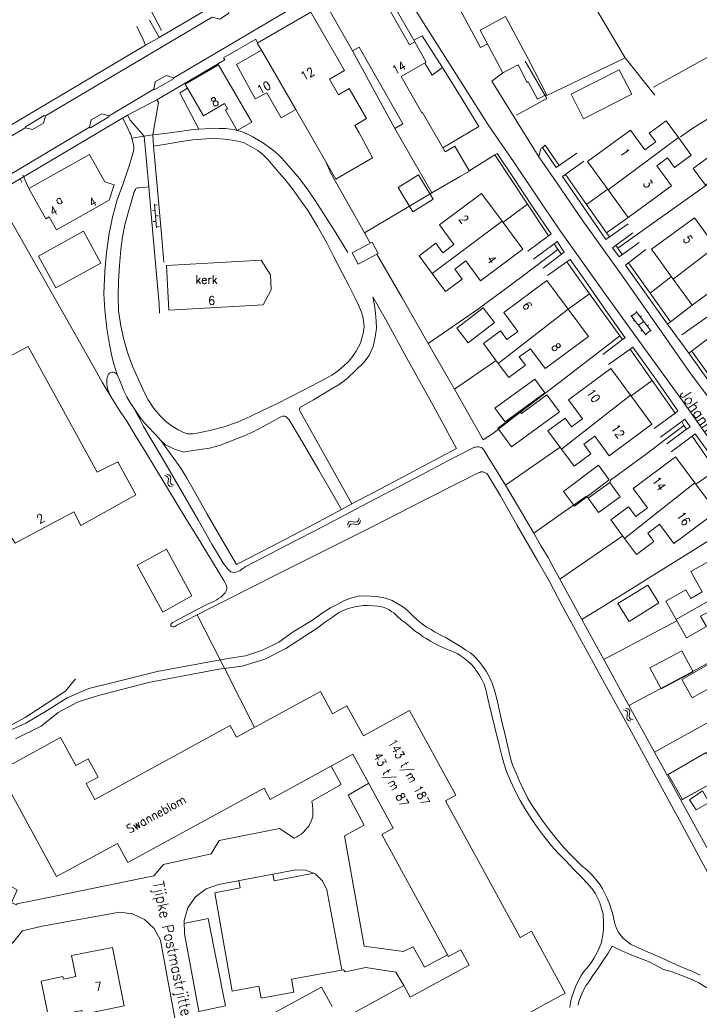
# Model space of a CAD drawing. Header units: metres. Extents: x 189705 to 199106, y 581686 to 588448.
# Tile 211 of 256: x 195321 to 195446, y 583663 to 583844. Entities that reach past the tile are written whole.
import ezdxf

# ---------------------------------------------------------------- set-up
doc = ezdxf.new("R2010")
doc.units = ezdxf.units.M
doc.layers.add('B-WA-OG-GBKN-G', color=7, linetype='Continuous', lineweight=18)
doc.styles.add('Style-STANDARD', font='STANDARD.shx')

msp = doc.modelspace()

# ---------------------------------------------------------------- linework, layer by layer
at = {"layer": 'B-WA-OG-GBKN-G'}
for p, q in [((195345.35, 583810.01), (195345.702, 583805.624)), ((195345.864, 583809.851), (195345.366, 583809.811)), ((195345.446, 583808.814), (195344.947, 583808.774)), ((195346.024, 583807.857), (195345.526, 583807.817)), ((195345.606, 583806.82), (195345.107, 583806.78)), ((195346.184, 583805.863), (195345.686, 583805.823)), ((195435.891, 583785.838), (195433.108, 583789.5)), ((195433.229, 583789.341), (195434.184, 583790.067)), ((195436.847, 583786.564), (195434.063, 583790.226)), ((195434.82, 583789.231), (195435.058, 583789.413)), ((195433.565, 583788.403), (195433.804, 583788.585)), ((195434.5, 583787.669), (195435.455, 583788.395)), ((195436.089, 583787.561), (195436.328, 583787.742)), ((195434.955, 583786.574), (195435.194, 583786.755)), ((195435.77, 583785.997), (195436.726, 583786.723)), ((195347.586, 583760.261), (195347.979, 583760.153)), ((195347.174, 583759.983), (195347.566, 583759.873)), ((195347.566, 583759.873), (195347.829, 583759.676)), ((195347.829, 583759.676), (195347.914, 583759.362)), ((195347.875, 583758.949), (195347.829, 583758.543)), ((195347.829, 583758.543), (195347.912, 583758.225)), ((195347.914, 583759.362), (195347.875, 583758.949)), ((195347.979, 583760.153), (195348.242, 583759.959)), ((195348.242, 583759.959), (195348.331, 583759.632)), ((195348.286, 583759.228), (195348.243, 583758.822)), ((195348.243, 583758.822), (195348.326, 583758.503)), ((195348.331, 583759.632), (195348.286, 583759.228)), ((195348.326, 583758.503), (195348.595, 583758.3)), ((195347.912, 583758.225), (195348.182, 583758.023)), ((195348.182, 583758.023), (195348.576, 583757.914)), ((195348.595, 583758.3), (195348.989, 583758.191)), ((195380.875, 583750.852), (195381.008, 583751.237)), ((195381.008, 583751.237), (195381.22, 583751.486)), ((195381.22, 583751.486), (195381.552, 583751.553)), ((195381.474, 583751.055), (195381.794, 583751.119)), ((195381.552, 583751.553), (195381.953, 583751.481)), ((195381.794, 583751.119), (195382.203, 583751.052)), ((195381.953, 583751.481), (195382.355, 583751.411)), ((195382.355, 583751.411), (195382.678, 583751.473)), ((195382.678, 583751.473), (195382.898, 583751.727)), ((195382.898, 583751.727), (195383.034, 583752.113)), ((195382.928, 583751.041), (195383.147, 583751.297)), ((195383.147, 583751.297), (195383.283, 583751.683)), ((195381.124, 583750.422), (195381.26, 583750.806)), ((195381.26, 583750.806), (195381.474, 583751.055)), ((195382.203, 583751.052), (195382.605, 583750.979)), ((195382.605, 583750.979), (195382.928, 583751.041)), ((195431.751, 583716.862), (195432.139, 583716.737)), ((195432.139, 583716.737), (195432.394, 583716.531)), ((195432.173, 583717.123), (195432.562, 583717.002)), ((195432.562, 583717.002), (195432.817, 583716.798)), ((195432.817, 583716.798), (195432.894, 583716.468)), ((195432.414, 583715.802), (195432.353, 583715.398)), ((195432.353, 583715.398), (195432.424, 583715.077)), ((195432.394, 583716.531), (195432.468, 583716.213)), ((195432.468, 583716.213), (195432.414, 583715.802)), ((195432.424, 583715.077), (195432.687, 583714.866)), ((195432.687, 583714.866), (195433.077, 583714.742)), ((195432.835, 583716.066), (195432.776, 583715.661)), ((195432.776, 583715.661), (195432.848, 583715.34)), ((195432.894, 583716.468), (195432.835, 583716.066)), ((195432.848, 583715.34), (195433.109, 583715.127)), ((195433.109, 583715.127), (195433.499, 583715.004))]:
    msp.add_line(p, q, dxfattribs=at)
at = {"layer": 'B-WA-OG-GBKN-G', "flags": 128}
for points in [[(195336.183, 583862.754), (195335.904, 583862.601), (195346.633, 583841.977)], [(195274.81, 583796.4), (195277.232, 583797.809), (195278.598, 583797.479), (195280.613, 583798.67), (195280.923, 583799.992), (195321.504, 583824.055), (195322.88, 583823.712), (195324.88, 583824.879), (195325.239, 583826.243), (195355.945, 583844.405), (195357.358, 583844.071), (195359.005, 583845.1), (195359.324, 583846.403), (195365.873, 583850.28), (195378.786, 583858.314), (195382.194, 583860.928)], [(195220.347, 583757.24), (195253.405, 583776.795), (195283.952, 583794.839), (195310.562, 583810.637), (195310.921, 583812.013), (195312.566, 583812.953), (195313.94, 583812.641), (195333.358, 583824.137), (195333.69, 583825.503), (195335.627, 583826.621), (195336.989, 583826.253), (195345.197, 583831.145), (195345.496, 583832.49), (195347.515, 583833.679), (195348.916, 583833.26), (195376.927, 583849.851), (195377.195, 583851.257), (195379.254, 583852.468), (195380.619, 583852.069), (195383.524, 583853.763)], [(195387.696, 583854.059), (195388.18, 583853.578), (195388.689, 583853.147), (195389.301, 583852.387), (195390.169, 583851.017), (195394.916, 583843.384), (195401.831, 583832.429), (195406.833, 583824.618), (195408.823, 583821.677), (195411.476, 583817.848), (195416.68, 583810.064), (195420.277, 583804.815), (195428.312, 583793.533), (195435.3, 583783.823), (195442.595, 583773.732), (195452.134, 583760.219)], [(195387.276, 583831.492), (195383.059, 583838.905), (195381.816, 583838.198), (195377.441, 583845.891), (195386.814, 583851.222), (195388.025, 583849.092)], [(195406.666, 583839.507), (195405.369, 583838.815), (195400.797, 583847.389), (195399.098, 583846.419), (195396.426, 583851.271)], [(195432.019, 583836.934), (195423.713, 583851.077)], [(195388.025, 583849.092), (195387.069, 583848.549), (195392.32, 583839.317), (195393.276, 583839.861)], [(195388.025, 583849.092), (195393.276, 583839.861)], [(195345.806, 583841.354), (195346.188, 583840.704), (195358.285, 583847.881), (195357.635, 583848.975)], [(195344.392, 583843.851), (195345.806, 583841.354)], [(195365.043, 583838.333), (195364.285, 583839.646), (195374.125, 583845.331), (195380.328, 583834.593), (195377.6, 583833.017), (195379.262, 583830.139), (195381.216, 583831.268), (195384.409, 583825.741), (195382.254, 583824.496), (195383.037, 583823.141), (195383.816, 583821.619), (195385.519, 583818.52), (195378.75, 583814.61), (195371.363, 583827.395)], [(195412.333, 583835.647), (195409.533, 583834.149), (195405.325, 583842.014), (195410.015, 583844.523), (195414.223, 583836.658)], [(195342.11, 583842.727), (195343.317, 583840.193)], [(195312.179, 583820.634), (195343.688, 583839.249), (195343.317, 583840.193)], [(195346.188, 583840.704), (195343.688, 583839.249)], [(195364.319, 583839.725), (195363.982, 583840.397), (195358.081, 583836.966), (195358.27, 583836.586), (195345.794, 583829.182), (195346.064, 583828.706)], [(195393.092, 583840.183), (195394.643, 583840.97), (195398.42, 583835.163), (195402.044, 583829.305), (195405.081, 583824.308), (195398.446, 583820.364)], [(195371.363, 583827.395), (195368.678, 583825.882), (195366.048, 583830.498), (195363.917, 583829.375), (195360.419, 583835.741), (195365.043, 583838.333)], [(195371.363, 583827.395), (195365.043, 583838.333)], [(195381.816, 583838.198), (195389.625, 583823.934)], [(195393.276, 583839.861), (195395.406, 583836.116), (195390.773, 583833.481)], [(195414.223, 583836.658), (195417.578, 583830.2), (195415.878, 583829.313), (195414.196, 583832.493), (195414.006, 583832.408), (195412.333, 583835.647)], [(195432.019, 583836.934), (195417.344, 583829.847), (195413.595, 583836.322)], [(195437.494, 583830.065), (195432.019, 583836.934)], [(195448.226, 583837.635), (195437.293, 583831.564)], [(195357.139, 583835.663), (195363.242, 583825.088), (195360.557, 583823.539), (195358.393, 583827.29), (195358.789, 583827.519), (195358.223, 583828.499), (195354.368, 583826.275), (195350.996, 583832.118), (195357.139, 583835.663)], [(195395.135, 583835.962), (195396.493, 583833.735), (195398.42, 583835.163)], [(195422.082, 583830.225), (195430.934, 583834.759), (195433.246, 583830.244), (195424.394, 583825.71), (195422.082, 583830.225)], [(195464.342, 583836.17), (195444.707, 583824.09), (195442.223, 583822.381)], [(195345.17, 583831.125), (195345.396, 583831.078), (195348.832, 583833.094), (195348.843, 583833.335)], [(195390.773, 583833.481), (195394.585, 583826.777)], [(195409.533, 583834.149), (195407.495, 583832.648), (195415.228, 583820.171), (195416.147, 583818.7), (195419.438, 583813.908), (195424.387, 583806.758), (195425.687, 583804.932), (195428.442, 583801.053), (195431.248, 583797.123), (195438.313, 583787.083), (195443.517, 583779.603), (195444.614, 583778.082), (195446.526, 583775.522), (195454.177, 583765.153), (195455.478, 583763.429), (195457.008, 583761.147), (195458.718, 583758.586), (195460.733, 583755.721), (195461.447, 583754.631), (195465.965, 583747.378), (195467.062, 583745.628), (195468.287, 583743.574), (195472.678, 583736.117), (195478.346, 583726.251)], [(195351.425, 583831.374), (195349.995, 583830.478), (195353.52, 583823.782)], [(195387.276, 583831.492), (195391.096, 583824.777)], [(195345.794, 583829.182), (195340.397, 583826.392)], [(195412.01, 583826.36), (195417.589, 583829.425), (195417.344, 583829.847)], [(195346.064, 583828.706), (195345.013, 583822.741)], [(195468.606, 583828.862), (195430.694, 583801.86)], [(195340.867, 583825.485), (195340.397, 583826.392), (195320.579, 583814.642), (195320.913, 583814.038)], [(195321.535, 583824.073), (195321.592, 583824.252), (195325.032, 583826.291), (195325.226, 583826.235)], [(195333.36, 583824.119), (195333.572, 583824.063), (195336.929, 583826.065), (195336.983, 583826.248)], [(195341.18, 583822.146), (195340.975, 583822.806), (195340.821, 583823.111), (195340.514, 583823.77), (195339.592, 583825.707)], [(195343.439, 583822.483), (195340.867, 583825.485)], [(195398.862, 583819.639), (195394.724, 583826.857), (195394.585, 583826.777)], [(195353.52, 583823.782), (195352.123, 583823.651), (195350.371, 583823.417), (195347.73, 583823.054), (195345.013, 583822.741)], [(195368.317, 583818.971), (195367.527, 583819.68), (195366.611, 583820.389), (195365.44, 583821.199), (195364.397, 583821.831), (195363.43, 583822.412), (195362.336, 583822.943), (195361.395, 583823.372), (195360.557, 583823.539), (195359.997, 583823.724), (195359.362, 583823.824), (195358.421, 583823.923), (195357.228, 583823.945), (195355.83, 583823.966), (195354.586, 583823.886), (195353.52, 583823.782)], [(195391.096, 583824.777), (195389.625, 583823.934), (195396.429, 583812.065), (195401.528, 583814.988)], [(195428.887, 583812.648), (195425.085, 583817.852), (195433.007, 583823.639), (195435.67, 583819.993), (195437.671, 583821.454), (195436.492, 583823.068), (195439.584, 583825.326), (195441.841, 583822.236)], [(195338.488, 583778.621), (195337.848, 583780.575), (195337.488, 583781.997), (195337.024, 583784.129), (195336.584, 583787.1), (195336.193, 583790.529), (195336.032, 583793.45), (195336.197, 583797.566), (195336.517, 583801.098), (195337.015, 583804.555), (195337.59, 583807.605), (195338.495, 583810.757), (195339.503, 583813.606), (195340.611, 583816.861), (195341.265, 583819.073), (195341.492, 583819.734), (195341.541, 583820.166), (195341.565, 583820.572), (195341.488, 583820.953), (195341.18, 583822.146)], [(195343.439, 583822.483), (195341.18, 583822.146)], [(195345.013, 583822.741), (195343.439, 583822.483)], [(195346.253, 583789.922), (195346.197, 583791.573), (195345.069, 583803.917), (195344.28, 583813.162), (195343.439, 583822.483)], [(195347.089, 583799.299), (195346.695, 583803.718), (195345.829, 583813.344), (195345.172, 583820.684), (195345.013, 583822.741)], [(195370.176, 583774.341), (195372.889, 583775.771), (195376.643, 583777.763), (195378.012, 583778.478), (195378.975, 583779.167), (195380.141, 583780.11), (195381.078, 583780.977), (195381.711, 583781.741), (195382.47, 583782.911), (195382.95, 583783.7), (195383.278, 583784.362), (195383.555, 583785.277), (195383.831, 583786.396), (195383.955, 583787.463), (195383.798, 583788.987), (195383.465, 583790.078), (195382.927, 583791.347), (195382.288, 583792.692), (195381.215, 583794.848), (195379.912, 583797.359), (195378.329, 583800.429), (195377, 583802.965), (195375.391, 583805.857), (195373.63, 583808.748), (195372.074, 583810.954), (195370.748, 583812.805), (195369.269, 583814.63), (195367.817, 583816.328), (195366.262, 583818.152), (195365.217, 583819.216), (195364.377, 583819.875), (195363.105, 583820.633), (195361.731, 583821.315), (195360.054, 583821.717), (195358.326, 583821.966), (195356.649, 583822.063), (195354.871, 583822.007), (195352.382, 583821.822), (195349.945, 583821.46), (195347.508, 583821.046), (195345.172, 583820.684)], [(195441.841, 583822.236), (195428.887, 583812.648)], [(195441.841, 583822.236), (195444.214, 583818.989), (195441.157, 583816.756), (195439.868, 583818.52), (195437.884, 583817.07), (195440.588, 583813.368), (195432.615, 583807.544), (195428.887, 583812.648)], [(195398.862, 583819.639), (195400.692, 583820.688), (195403.314, 583816.115)], [(195423.13, 583819.355), (195419.353, 583816.753), (195416.802, 583820.429), (195416.6, 583820.276), (195416.448, 583820.022), (195416.147, 583818.7)], [(195419.905, 583817.133), (195417.335, 583820.837), (195416.802, 583820.429)], [(195446.872, 583813.457), (195444.566, 583816.541), (195449.342, 583820.111), (195451.648, 583817.027), (195446.872, 583813.457)], [(195322.167, 583812.849), (195325.296, 583807.266), (195325.959, 583807.637), (195327.279, 583805.282), (195336.981, 583810.72), (195337.934, 583813.527), (195336.183, 583814.122), (195333.375, 583819.131), (195322.167, 583812.849)], [(195380.968, 583801.097), (195378.722, 583804.723), (195376.502, 583808.274), (195374.843, 583810.86), (195373.619, 583812.61), (195372.038, 583814.688), (195370.101, 583816.969), (195368.801, 583818.439), (195368.317, 583818.971)], [(195403.314, 583816.115), (195408.018, 583819.083), (195408.474, 583819.313), (195411.357, 583815.003), (195415.159, 583809.272), (195418.399, 583804.531), (195417.943, 583804.148), (195414.09, 583801.317)], [(195409.535, 583806.632), (195414.065, 583809.955), (195408.018, 583819.083)], [(195376.914, 583817.788), (195377.852, 583815.67), (195384.031, 583804.687)], [(195432.618, 583806.349), (195428.511, 583803.492), (195420.501, 583815.054), (195424.43, 583817.885)], [(195320.579, 583814.642), (195317.007, 583812.482)], [(195321.108, 583815.383), (195322.167, 583812.849)], [(195392.957, 583808.586), (195390.212, 583813.063), (195393.954, 583815.356), (195396.698, 583810.879), (195392.957, 583808.586)], [(195403.359, 583816.037), (195401.528, 583814.988)], [(195428.829, 583812.726), (195424.949, 583809.929), (195421.062, 583815.458)], [(195367.994, 583773.242), (195365.255, 583771.964), (195362.972, 583770.891), (195360.765, 583769.894), (195358.177, 583768.972), (195355.791, 583768.33), (195353.202, 583767.814), (195352.389, 583767.685), (195351.45, 583767.683), (195350.585, 583767.96), (195349.72, 583768.389), (195348.626, 583769.072), (195347.481, 583769.907), (195346.41, 583771.022), (195345.238, 583772.365), (195344.167, 583773.911), (195343.502, 583775.205), (195342.403, 583777.666), (195341.303, 583780.127), (195340.51, 583782.285), (195339.74, 583784.798), (195339.122, 583787.59), (195338.682, 583790.358), (195338.675, 583793.051), (195338.717, 583795.82), (195338.912, 583798.666), (195339.132, 583801.614), (195339.455, 583803.952), (195339.88, 583806.189), (195340.459, 583808.172), (195341.112, 583810.562), (195341.489, 583811.833), (195341.565, 583812.113), (195341.666, 583812.316), (195341.742, 583812.494), (195341.843, 583812.698), (195341.994, 583812.901), (195342.223, 583812.978), (195342.477, 583813.004), (195343.238, 583813.057), (195344.28, 583813.162)], [(195396.429, 583812.065), (195384.031, 583804.687), (195385.055, 583802.796)], [(195396.521, 583797.195), (195394.067, 583800.481), (195397.151, 583802.784), (195398.459, 583801.032), (195400.504, 583802.559), (195397.817, 583806.158), (195405.567, 583811.946), (195409.39, 583806.826)], [(195417.943, 583804.148), (195414.065, 583809.955)], [(195428.625, 583804.702), (195424.949, 583809.929)], [(195440.908, 583796.191), (195436.883, 583801.701), (195444.805, 583807.488), (195447.468, 583803.842), (195449.469, 583805.303), (195448.29, 583806.917), (195451.382, 583809.176), (195453.697, 583806.007)], [(195477.135, 583810.359), (195442.457, 583785.901)], [(195337.102, 583774.882), (195335.724, 583777.19), (195334.115, 583780.056), (195318.259, 583808.033), (195311.945, 583804.357), (195304.516, 583799.966), (195294.576, 583794.044), (195286.411, 583789.22), (195275.736, 583783.067)], [(195428.625, 583804.702), (195432.615, 583807.544)], [(195409.39, 583806.826), (195413.214, 583801.705), (195405.423, 583795.887), (195402.69, 583799.546), (195400.637, 583798.013), (195402.01, 583796.174), (195398.976, 583793.908), (195396.521, 583797.195)], [(195396.521, 583797.195), (195409.39, 583806.826)], [(195440.908, 583796.191), (195453.697, 583806.007)], [(195453.697, 583806.007), (195456.012, 583802.838), (195452.955, 583800.605), (195451.666, 583802.369), (195449.682, 583800.92), (195452.386, 583797.217), (195444.413, 583791.393), (195440.908, 583796.191)], [(195327.165, 583794.576), (195323.954, 583800.428), (195332.259, 583804.985), (195335.47, 583799.134), (195327.165, 583794.576)], [(195429.159, 583803.943), (195428.625, 583804.702)], [(195434.634, 583802.951), (195430.959, 583800.298), (195429.735, 583801.946), (195433.461, 583804.7)], [(195381.732, 583801.014), (195382.858, 583798.915), (195386.568, 583800.905), (195385.442, 583803.004), (195381.732, 583801.014)], [(195415.186, 583799.872), (195418.937, 583802.678), (195419.52, 583803.086), (195420.822, 583801.159), (195420.289, 583800.751), (195416.919, 583798.175)], [(195419.626, 583801.638), (195418.937, 583802.678)], [(195430.694, 583801.86), (195430.336, 583802.39)], [(195386.271, 583800.746), (195390.95, 583792.741), (195395.725, 583784.321)], [(195419.626, 583801.638), (195413.062, 583796.665), (195405.002, 583790.723), (195395.725, 583784.321)], [(195420.289, 583800.751), (195419.626, 583801.638)], [(195431.491, 583800.682), (195430.694, 583801.86)], [(195444.413, 583791.393), (195439.86, 583787.85), (195432.081, 583798.726), (195435.857, 583801.608)], [(195347.548, 583798.691), (195364.97, 583799.654), (195366.693, 583796.949), (195366.846, 583794.18), (195365.368, 583791.41), (195348.004, 583790.449), (195347.548, 583798.691)], [(195417.761, 583796.831), (195421.31, 583799.356), (195421.918, 583799.79), (195424.596, 583795.987), (195428.499, 583790.409), (195432.044, 583785.389), (195431.563, 583785.057), (195427.939, 583782.303)], [(195421.545, 583790.623), (195425.467, 583793.474), (195421.31, 583799.356)], [(195440.585, 583796.633), (195436.645, 583793.558), (195432.647, 583799.157)], [(195408.665, 583780.659), (195405.937, 583784.335), (195409.058, 583786.652), (195410.262, 583785.03), (195412.282, 583786.529), (195409.703, 583790.004), (195417.635, 583795.892), (195421.518, 583790.66)], [(195381.689, 583754.761), (195376.48, 583764.095), (195373.032, 583770.284), (195372.113, 583771.907), (195372.088, 583771.983), (195372.062, 583772.11), (195372.061, 583772.263), (195372.086, 583772.39), (195372.162, 583772.492), (195372.264, 583772.568), (195374.647, 583773.947), (195377.259, 583775.529), (195379.566, 583776.908), (195380.859, 583777.877), (195383.898, 583780.807), (195384.86, 583782.131), (195385.642, 583783.784), (195385.967, 583785.512), (195386.216, 583787.139), (195386.162, 583788.46), (195386.081, 583789.882), (195385.899, 583791.305), (195385.59, 583792.93), (195388.092, 583788.465), (195391.846, 583781.617), (195396.647, 583772.866), (195400.963, 583765.003), (195394.978, 583761.759), (195388.258, 583758.234), (195381.689, 583754.761)], [(195431.053, 583785.741), (195425.467, 583793.474)], [(195440.414, 583788.281), (195436.645, 583793.558)], [(195403.113, 583784.434), (195401.024, 583787.138), (195405.867, 583790.878), (195407.956, 583788.174), (195403.113, 583784.434)], [(195408.665, 583780.659), (195421.518, 583790.66)], [(195421.518, 583790.66), (195425.283, 583785.587), (195417.328, 583779.683), (195414.596, 583783.364), (195412.539, 583781.838), (195413.68, 583780.302), (195410.618, 583778.029), (195408.665, 583780.659)], [(195443.762, 583782.551), (195439.86, 583787.85)], [(195303.235, 583751.999), (195310.233, 583738.96), (195317.41, 583742.842), (195315.52, 583746.419), (195319.146, 583748.385), (195319.682, 583747.523), (195330.46, 583753.32), (195331.788, 583750.809), (195341.932, 583756.427), (195338.612, 583762.54), (195334.757, 583760.624), (195322.09, 583783.782), (195314.938, 583780.028), (195314.096, 583781.448), (195313.284, 583781.09), (195310.143, 583786.848), (195298.68, 583780.541), (195301.643, 583775.011), (195300.832, 583774.5), (195303.182, 583769.985), (195302.294, 583769.424), (195309.676, 583755.548), (195303.235, 583751.999)], [(195408.298, 583781.155), (195400.601, 583775.875), (195405.861, 583766.591), (195407.636, 583767.689), (195411.564, 583770.749), (195419.294, 583776.639), (195431.053, 583785.741)], [(195431.563, 583785.057), (195431.053, 583785.741)], [(195395.725, 583784.321), (195400.601, 583775.875)], [(195459.011, 583771.213), (195454.246, 583767.795), (195443.762, 583782.551), (195447.716, 583785.484)], [(195428.96, 583780.451), (195432.965, 583783.283), (195433.446, 583783.665), (195437.68, 583777.758), (195441.762, 583771.901), (195441.28, 583771.493), (195437.402, 583768.637)], [(195433.132, 583774.656), (195437.021, 583777.476), (195432.965, 583783.283)], [(195448.373, 583777.26), (195444.281, 583782.936)], [(195359.17, 583742.452), (195358.94, 583742.655), (195358.711, 583742.934), (195358.532, 583743.187), (195358.252, 583743.542), (195357.946, 583743.948), (195357.308, 583745.013), (195355.878, 583747.346), (195353.453, 583751.709), (195350.517, 583756.781), (195347.376, 583762.184), (195345.411, 583765.531), (195343.343, 583769.031), (195342.73, 583770.275), (195341.938, 583771.619), (195341.453, 583772.557), (195340.943, 583773.318), (195340.253, 583774.485), (195339.921, 583775.093), (195339.64, 583775.702), (195339.051, 583777.2), (195338.488, 583778.621), (195338.336, 583778.747), (195338.183, 583778.874), (195337.979, 583778.949), (195337.7, 583779.025), (195337.547, 583779.024), (195337.319, 583778.998), (195337.04, 583778.871), (195336.863, 583778.641), (195336.737, 583778.362), (195336.636, 583778.057), (195336.586, 583777.701), (195336.562, 583777.269), (195336.563, 583776.837), (195336.615, 583776.456), (195336.693, 583776.024), (195336.821, 583775.644), (195337.102, 583774.882), (195337.766, 583773.766), (195339.017, 583771.763)], [(195420.343, 583764.827), (195417.807, 583768.257), (195420.966, 583770.592), (195422.17, 583768.964), (195424.181, 583770.451), (195421.611, 583773.927), (195429.408, 583779.693), (195433.047, 583774.771)], [(195409.916, 583769.869), (195408.058, 583772.419), (195415.409, 583777.775), (195417.267, 583775.225), (195409.916, 583769.869)], [(195441.28, 583771.493), (195437.021, 583777.476)], [(195417.636, 583774.86), (195419.946, 583771.752), (195411.082, 583765.298), (195408.613, 583768.69), (195412.744, 583771.698), (195412.934, 583771.437), (195417.636, 583774.86)], [(195433.047, 583774.771), (195420.343, 583764.827)], [(195433.047, 583774.771), (195436.962, 583769.477), (195429.086, 583763.653), (195426.436, 583767.237), (195424.44, 583765.76), (195425.729, 583764.018), (195422.634, 583761.729), (195420.343, 583764.827)], [(195367.994, 583773.242), (195370.176, 583774.341)], [(195339.017, 583771.763), (195340.241, 583769.988), (195341.798, 583767.452), (195343.712, 583764.358), (195345.474, 583761.391), (195348.128, 583757.054), (195350.961, 583752.413), (195353.922, 583747.544), (195357.062, 583742.37), (195358.133, 583740.671), (195358.389, 583740.214), (195358.542, 583739.859), (195358.645, 583739.478), (195358.671, 583739.199), (195358.596, 583738.919), (195358.495, 583738.614), (195358.343, 583738.411), (195358.191, 583738.232), (195357.533, 583737.595), (195357.153, 583737.34), (195356.823, 583737.111), (195356.417, 583736.881), (195356.113, 583736.702), (195355.682, 583736.523), (195355.098, 583736.293), (195351.548, 583734.454), (195349.417, 583733.304), (195348.935, 583733.049), (195348.682, 583732.896), (195348.505, 583732.743), (195348.353, 583732.59), (195348.328, 583732.438), (195348.353, 583732.285), (195348.481, 583732.184), (195348.76, 583732.109), (195348.938, 583732.134), (195349.09, 583732.211), (195349.268, 583732.313), (195349.445, 583732.441), (195351.043, 583733.258), (195353.173, 583734.357)], [(195346.5, 583766.475), (195345.659, 583767.412), (195343.876, 583769.287), (195342.83, 583770.503), (195341.453, 583772.557)], [(195379.812, 583753.765), (195375.625, 583760.993), (195372.434, 583766.446), (195370.162, 583770.225), (195369.806, 583770.631), (195369.551, 583770.858), (195369.322, 583770.934), (195369.119, 583770.933), (195368.941, 583770.908), (195368.637, 583770.78), (195367.09, 583769.937), (195365.365, 583769.043), (195363.539, 583768.022), (195361.84, 583767.28), (195359.531, 583766.359), (195357.323, 583765.54), (195355.471, 583765.052), (195353.719, 583764.767), (195352.145, 583764.56), (195351.18, 583764.405), (195350.774, 583764.327), (195350.164, 583764.452), (195349.045, 583764.83), (195347.392, 583765.639), (195346.5, 583766.475)], [(195438.525, 583767.09), (195442.479, 583769.921), (195443.036, 583770.355), (195444.006, 583768.96), (195443.372, 583768.552), (195439.697, 583765.823)], [(195442.837, 583769.186), (195442.479, 583769.921)], [(195442.837, 583769.186), (195435.461, 583763.652), (195429.328, 583759.113), (195429.211, 583758.74)], [(195440.489, 583764.352), (195444.366, 583767.259), (195444.924, 583767.667), (195447.831, 583763.687), (195450.943, 583759.352), (195453.622, 583755.371), (195452.963, 583754.911), (195449.515, 583752.564)], [(195443.372, 583768.552), (195442.837, 583769.186)], [(195346.5, 583766.475), (195349.714, 583762.038)], [(195444.366, 583767.259), (195448.728, 583760.92)], [(195405.281, 583765.243), (195405.052, 583765.268), (195404.798, 583765.267), (195404.544, 583765.241), (195404.29, 583765.19), (195404.036, 583765.113), (195399.268, 583762.61), (195394.627, 583760.209), (195383.494, 583754.359), (195376.519, 583750.656), (195369.849, 583747.208), (195362.19, 583743.248), (195361.632, 583742.84), (195361.125, 583742.483), (195360.745, 583742.304), (195360.339, 583742.176), (195360.034, 583742.15), (195359.628, 583742.174), (195359.399, 583742.25), (195359.17, 583742.452)], [(195405.281, 583765.243), (195405.56, 583765.143), (195405.739, 583764.991), (195406.045, 583764.61), (195406.632, 583763.672), (195409.975, 583758.194), (195415.208, 583749.368), (195416.587, 583747.009), (195417.838, 583744.879), (195418.936, 583742.824), (195420.009, 583740.897), (195424.044, 583733.464), (195428.104, 583726.109), (195432.727, 583717.662), (195437.426, 583709.063), (195442.329, 583700.185), (195447.487, 583690.8)], [(195420.043, 583765.233), (195409.975, 583758.194)], [(195379.812, 583753.765), (195374.766, 583751.007), (195366.751, 583746.843), (195360.436, 583743.624), (195357.96, 583747.911), (195355.075, 583752.907), (195352.164, 583758.056), (195351.245, 583759.629), (195350.709, 583760.542), (195350.173, 583761.328), (195349.714, 583762.038)], [(195431.943, 583748.422), (195429.417, 583751.822), (195432.685, 583754.25), (195434.023, 583752.449), (195436.164, 583754.039), (195433.498, 583757.627), (195441.328, 583763.444), (195444.903, 583758.632)], [(195447.296, 583686.837), (195442.086, 583696.399), (195437.361, 583705.074), (195432.764, 583713.547), (195427.631, 583722.83), (195423.979, 583729.501), (195420.404, 583736.122), (195418.079, 583740.459), (195415.96, 583744.239), (195412.105, 583750.884), (195409.066, 583756.261), (195406.744, 583760.141), (195406.565, 583760.369), (195406.311, 583760.521), (195405.853, 583760.647), (195405.65, 583760.646), (195405.472, 583760.646), (195405.244, 583760.569), (195405.015, 583760.467), (195404.711, 583760.339), (195401.693, 583758.831), (195394.794, 583755.306), (195385.689, 583750.657), (195376.71, 583746.185), (195368.518, 583742.072), (195363.268, 583739.415), (195358.271, 583736.911), (195355.71, 583735.634), (195353.173, 583734.357)], [(195422.685, 583754.374), (195420.67, 583757.053), (195427.106, 583761.892), (195429.12, 583759.214), (195422.685, 583754.374)], [(195445.087, 583758.383), (195448.728, 583760.92), (195452.963, 583754.911)], [(195425.212, 583755.847), (195427.152, 583753.166), (195431.151, 583756.059), (195429.211, 583758.74), (195425.212, 583755.847)], [(195444.903, 583758.632), (195431.943, 583748.422)], [(195444.903, 583758.632), (195448.85, 583753.318), (195440.999, 583747.486), (195438.384, 583751.007), (195436.213, 583749.395), (195437.355, 583747.857), (195434.138, 583745.467), (195431.943, 583748.422)], [(195381.689, 583754.761), (195379.812, 583753.765)], [(195425.212, 583755.847), (195424.891, 583756.204), (195420.252, 583752.939), (195415.208, 583749.368)], [(195451.781, 583750.691), (195448.257, 583748.522), (195443.186, 583745.332), (195437.355, 583741.708), (195432.259, 583738.518), (195424.044, 583733.464)], [(195431.617, 583748.861), (195420.009, 583740.897)], [(195342.173, 583743.497), (195347.55, 583746.408), (195352.249, 583737.834), (195346.873, 583734.847), (195342.173, 583743.497)], [(195441.415, 583733.47), (195439.511, 583736.84), (195443.217, 583738.934), (195444.11, 583737.353), (195446.238, 583738.556), (195444.113, 583742.317), (195452.717, 583747.179), (195455.818, 583741.692)], [(195455.818, 583741.692), (195458.919, 583736.204), (195450.403, 583731.392), (195448.172, 583735.341), (195445.943, 583734.082), (195447.015, 583732.186), (195443.32, 583730.099), (195441.415, 583733.47)], [(195441.415, 583733.47), (195455.818, 583741.692)], [(195432.78, 583733.078), (195430.706, 583736.391), (195436.197, 583739.829), (195438.272, 583736.516), (195432.78, 583733.078)], [(195410.654, 583708.962), (195410.036, 583711.653), (195409.265, 583714.903), (195408.852, 583716.909), (195408.441, 583718.635), (195407.953, 583720.463), (195407.543, 583721.732), (195407.082, 583722.823), (195406.469, 583723.939), (195405.832, 583724.826), (195405.092, 583725.79), (195404.226, 583726.727), (195403.538, 583727.335), (195402.698, 583727.841), (195401.833, 583728.422), (195400.459, 583729.257), (195399.517, 583729.839), (195398.881, 583730.192), (195398.22, 583730.546), (195396.923, 583731.228), (195396.312, 583731.608), (195395.472, 583732.063), (195394.709, 583732.594), (195394.097, 583733.126), (195393.002, 583734.063), (195392.136, 583734.924), (195391.449, 583735.583), (195390.609, 583736.088), (195389.108, 583736.999), (195387.938, 583737.402), (195386.21, 583737.727), (195383.899, 583737.812), (195382.933, 583737.767), (195381.435, 583737.434), (195380.363, 583736.944), (195378.86, 583736.166), (195377.79, 583735.613), (195377.28, 583735.286), (195376.108, 583734.556), (195375.547, 583734.178), (195374.461, 583733.354)], [(195375.313, 583731.859), (195376.683, 583732.901), (195378.111, 583733.884), (195378.799, 583734.388), (195379.335, 583734.74), (195379.946, 583735.067), (195380.863, 583735.468), (195381.753, 583735.691), (195382.541, 583735.839), (195383.827, 583736.069), (195384.538, 583736.071), (195385.631, 583735.998), (195386.494, 583735.95), (195387.46, 583735.724), (195387.969, 583735.547), (195388.503, 583735.32), (195389.088, 583734.915), (195389.495, 583734.637), (195390.03, 583734.105), (195390.82, 583733.371), (195391.558, 583732.839), (195392.093, 583732.434), (195392.806, 583731.801)], [(195465.568, 583735.36), (195458.29, 583731.376), (195452.254, 583728.108), (195443.201, 583723.23), (195432.727, 583717.662)], [(195363.738, 583713.564), (195358.3, 583724.408), (195357.426, 583726.037), (195353.173, 583734.357)], [(195370.907, 583731.222), (195374.461, 583733.354)], [(195441.544, 583733.242), (195428.104, 583726.109)], [(195358.844, 583726.296), (195362.114, 583726.797), (195365.266, 583727.804), (195368.221, 583729.291), (195370.907, 583731.222)], [(195369.544, 583728.136), (195375.313, 583731.859)], [(195392.806, 583731.801), (195393.443, 583731.269), (195394.13, 583730.814), (195394.817, 583730.308), (195395.377, 583729.979)], [(195425.051, 583684.894), (195423.98, 583686.009), (195422.707, 583687.301), (195421.025, 583689.049), (195419.7, 583690.442), (195418.451, 583691.811), (195417.075, 583693.56), (195415.978, 583695.03), (195414.703, 583696.805), (195413.758, 583698.352), (195412.712, 583700.102), (195411.664, 583702.156), (195410.948, 583703.755), (195410.181, 583705.455), (195409.694, 583707.003), (195409.309, 583708.374), (195408.821, 583710.329), (195407.972, 583713.832), (195406.995, 583717.894), (195406.661, 583719.163), (195406.558, 583719.747), (195406.403, 583720.585), (195406.044, 583721.575), (195405.661, 583722.412), (195405.252, 583723.123), (195404.538, 583724.137), (195404.207, 583724.618), (195403.595, 583725.303), (195402.831, 583725.986), (195402.194, 583726.467), (195401.634, 583726.872), (195401.227, 583727.15), (195400.439, 583727.504), (195399.828, 583727.756), (195399.142, 583728.034), (195398.353, 583728.387), (195397.565, 583728.766), (195396.853, 583729.12), (195396.191, 583729.473), (195395.708, 583729.777), (195395.377, 583729.979)], [(195369.544, 583728.136), (195365.668, 583726.174), (195361.517, 583724.896), (195357.209, 583724.337)], [(195438.647, 583720.695), (195436.575, 583724.555), (195442.477, 583727.723), (195444.549, 583723.864), (195438.647, 583720.695)], [(195337.491, 583721.78), (195345.856, 583723.924), (195358.844, 583726.296)], [(195444.369, 583719.055), (195442.476, 583722.448), (195448.648, 583725.891), (195450.541, 583722.498), (195444.369, 583719.055)], [(195335.045, 583719.464), (195344.224, 583721.88), (195357.209, 583724.337)], [(195315.552, 583712.768), (195318.719, 583713.907), (195321.5, 583715.415), (195323.778, 583716.903), (195328.955, 583720.294), (195330.795, 583722.568)], [(195325.584, 583716.733), (195329.257, 583719.064), (195333.262, 583720.762), (195337.491, 583721.78)], [(195375.891, 583720.198), (195360.478, 583711.784), (195359.312, 583713.92), (195334.372, 583700.306), (195332.756, 583703.266), (195334.941, 583704.459), (195333.107, 583707.819), (195330.823, 583706.572), (195328.01, 583711.725), (195316.696, 583705.549), (195327.31, 583686.105), (195338.545, 583692.238), (195340.456, 583688.737), (195365.538, 583702.429), (195366.676, 583700.344), (195381.894, 583708.651), (195389.333, 583695.024), (195387.226, 583693.874), (195399.498, 583671.393), (195401.753, 583672.623), (195403.285, 583669.816), (195392.466, 583663.91), (195391.292, 583666.06), (195377.433, 583658.495)], [(195335.045, 583719.464), (195331.188, 583718.253), (195327.626, 583716.342), (195324.485, 583713.798)], [(195398.637, 583652.424), (195421.022, 583664.643), (195414.803, 583676.036), (195412.681, 583674.878), (195398.936, 583700.057), (195400.855, 583701.105), (195392.343, 583716.699), (195383.814, 583712.043), (195380.796, 583717.572), (195378.121, 583716.112), (195375.891, 583720.198)], [(195317.432, 583712.459), (195321.627, 583714.369), (195325.584, 583716.733)], [(195442.329, 583700.185), (195452.853, 583705.957), (195464.138, 583712.187), (195475.017, 583718.188)], [(195449.167, 583715.524), (195437.426, 583709.063)], [(195319.74, 583711.485), (195324.485, 583713.798)], [(195410.654, 583708.962), (195411.014, 583707.413), (195411.423, 583706.398), (195411.96, 583705.155), (195412.574, 583703.709), (195413.239, 583702.288), (195414.133, 583700.512), (195414.924, 583699.219), (195415.945, 583697.647), (195416.889, 583696.328), (195418.011, 583694.858), (195419.413, 583693.084), (195420.636, 583691.614), (195422.063, 583690.144)], [(195442.578, 583700.321), (195439.945, 583704.916), (195446.988, 583708.95), (195449.687, 583704.238), (195442.578, 583700.321)], [(195374.324, 583700.009), (195379.745, 583703.086), (195377.917, 583706.481)], [(195323.102, 583681.735), (195319.979, 583681.091), (195319.955, 583680.888), (195319.014, 583681.292), (195320.073, 583683.657), (195318.318, 583684.618), (195317.13, 583682.785), (195316.874, 583683.165), (195317.756, 583685.785), (195312.8, 583695.196), (195307.513, 583705.038)], [(195399.324, 583671.712), (195395.092, 583669.423), (195393.007, 583673.185), (195391.217, 583672.294), (195383.991, 583673.328), (195380.362, 583693.601), (195383.994, 583695.586), (195380.991, 583701.139), (195384.818, 583703.294)], [(195445.126, 583698.398), (195443.873, 583700.279), (195446.297, 583701.893), (195447.525, 583699.733), (195445.126, 583698.398)], [(195374.538, 583697.107), (195374.489, 583698.458), (195374.445, 583699.345), (195374.324, 583700.009)], [(195323.102, 583681.735), (195345.213, 583686.233), (195346.992, 583688.319), (195355.756, 583690.288), (195357.261, 583692.784), (195368.389, 583694.976), (195371.059, 583693.214), (195371.545, 583693.411), (195371.904, 583693.686), (195372.339, 583693.959), (195372.775, 583694.309), (195373.11, 583694.686), (195373.42, 583695.063), (195373.755, 583695.415), (195374.173, 583696.324), (195374.538, 583697.107)], [(195422.063, 583690.144), (195423.21, 583688.928), (195424.05, 583688.117), (195424.967, 583687.332), (195425.579, 583686.724), (195426.139, 583686.167), (195426.929, 583685.229), (195427.414, 583684.57), (195427.848, 583683.835), (195428.282, 583683.023), (195428.716, 583682.16), (195429.151, 583681.069), (195429.536, 583679.902), (195429.766, 583679.191), (195429.972, 583678.277), (195430.153, 583677.388), (195430.486, 583676.449), (195430.792, 583675.891), (195431.226, 583675.283), (195431.761, 583674.7), (195432.372, 583674.194), (195433.034, 583673.662), (195433.95, 583673.233), (195435.196, 583672.677), (195437.154, 583671.794), (195438.858, 583671.062), (195440.715, 583670.254), (195442.597, 583669.345), (195444.225, 583668.765), (195445.853, 583667.932)], [(195357.15, 583684.64), (195371.37, 583687.35)], [(195367.143, 583686.544), (195367.403, 583685.309), (195374.72, 583686.753)], [(195377.06, 583683.68), (195376.273, 583685.353), (195374.931, 583686.625), (195373.219, 583687.323), (195371.37, 583687.35)], [(195357.15, 583684.64), (195354.833, 583683.849), (195352.88, 583682.371), (195351.489, 583680.356), (195350.799, 583678.007), (195350.88, 583675.56)], [(195391.292, 583666.06), (195389.797, 583668.526), (195384.271, 583669.386), (195380.45, 583668.572), (195380.15, 583668.957), (195370.577, 583667.227), (195371.029, 583664.807), (195364.995, 583663.717), (195364.591, 583665.958), (195359.626, 583665.032), (195356.452, 583683.139), (195361.112, 583684.044), (195360.884, 583685.352)], [(195421.867, 583661.995), (195421.991, 583663.012), (195422.292, 583664.105), (195422.569, 583664.944), (195422.872, 583665.809), (195423.427, 583666.979), (195423.882, 583667.793), (195424.16, 583668.277), (195424.514, 583668.684), (195425.071, 583669.321), (195425.754, 583670.237), (195426.361, 583671.179), (195427.068, 583672.477), (195427.674, 583673.977), (195427.899, 583675.096), (195428.048, 583676.316), (195428.069, 583677.611), (195427.963, 583679.186), (195427.706, 583680.252), (195427.321, 583681.445), (195426.555, 583682.916), (195425.968, 583683.855), (195425.051, 583684.894)], [(195377.06, 583683.68), (195379.87, 583668.96)], [(195324.68, 583676.98), (195338.87, 583679.57)], [(195346.88, 583671.98), (195346.437, 583674.382), (195345.272, 583676.529), (195343.499, 583678.209), (195341.293, 583679.257), (195338.87, 583679.57)], [(195321.022, 583676.123), (195324.68, 583676.98)], [(195350.75, 583677.475), (195355.224, 583678.404), (195358.449, 583662.329), (195353.518, 583661.263)], [(195314.448, 583664.713), (195319.008, 583673.543), (195319.212, 583673.902), (195319.412, 583674.175), (195320.679, 583675.718), (195320.971, 583676.058), (195321.022, 583676.123)], [(195350.88, 583675.56), (195358.64, 583633.5)], [(195423.39, 583662.406), (195423.465, 583662.813), (195423.64, 583663.499), (195424.145, 583664.644), (195424.498, 583665.458), (195424.827, 583666.018), (195425.333, 583666.756), (195426.117, 583667.876), (195427.052, 583669.276), (195427.988, 583670.65), (195428.899, 583671.999), (195429.657, 583673.272), (195430.725, 583672.741), (195432.938, 583671.782), (195434.896, 583671), (195436.32, 583670.445), (195437.516, 583669.89), (195439.118, 583669.03), (195440.72, 583668.578), (195442.627, 583667.846), (195443.899, 583667.342), (195445.603, 583666.534), (195447.104, 583665.623)], [(195324.465, 583666.874), (195328.486, 583667.686), (195328.578, 583667.23), (195330.827, 583667.684), (195330.044, 583671.562), (195337.58, 583673.083), (195339.76, 583662.282), (195332.097, 583660.736), (195331.954, 583661.443), (195329.709, 583660.99), (195330.24, 583658.362), (195326.342, 583657.575), (195324.465, 583666.874)], [(195346.88, 583671.98), (195354.509, 583630.742)], [(195378.047, 583662.173), (195376.081, 583665.774), (195362.672, 583658.454)]]:
    msp.add_lwpolyline(points, dxfattribs=at)

# ---------------------------------------------------------------- texts
at = {"layer": 'B-WA-OG-GBKN-G', "style": 'Style-STANDARD'}
for s, height, rotation, p in [('12', 1.6, 28.40936, (195372.798, 583832.702)), ('14', 1.6, 29.66672, (195389.661, 583833.766)), ('10', 1.6, 28.82084, (195364.779, 583830.165)), ('8', 1.6, 29.02677, (195356.276, 583827.854)), ('1', 1.6, 304.97793, (195431.004, 583819.555)), ('3', 1.6, 306.13684, (195435.212, 583813.774)), ('a', 1.6, 28.15335, (195327.551, 583809.787)), ('4', 1.6, 28.61503, (195333.8, 583809.372)), ('4', 1.6, 28.28136, (195326.566, 583807.751)), ('2', 1.6, 305.5177, (195401.321, 583807.251)), ('5', 1.6, 305.6442, (195442.583, 583803.557)), ('4', 1.6, 304.73863, (195406.449, 583799.848)), ('6', 1.6, 2.52191, (195355.266, 583791.396)), ('6', 1.6, 305.18454, (195413.002, 583791.305)), ('8', 1.6, 305.18454, (195418.333, 583783.699)), ('10', 1.6, 304.61181, (195424.835, 583775.283)), ('Johannes Prinsstrjitte', 2, 303.86494, (195442, 583775)), ('12', 1.6, 304.61181, (195429.35, 583768.716)), ('14', 1.6, 305.31121, (195436.897, 583759.058)), ('2', 1.6, 28.15335, (195324.193, 583751.093)), ('16', 1.6, 305.31121, (195441.438, 583752.618)), ('143 t/m 187', 1.6, 298.61503, (195388.298, 583710.893)), ('43 t/m 87', 1.6, 298.61503, (195385.603, 583708.417)), ('Swanneblom', 1.6, 28.61503, (195340.729, 583694.033)), ('Tjipke Postmastrjitte', 2, 282.17475, (195345, 583685)), ('7', 1.6, 9.61303, (195334.556, 583665))]:
    msp.add_text(s, height=height, rotation=rotation, dxfattribs=at).set_placement(p)
msp.add_text('kerk', height=1.6, dxfattribs=at).set_placement((195352.892, 583795.301))

doc.saveas('drawing.dxf')
